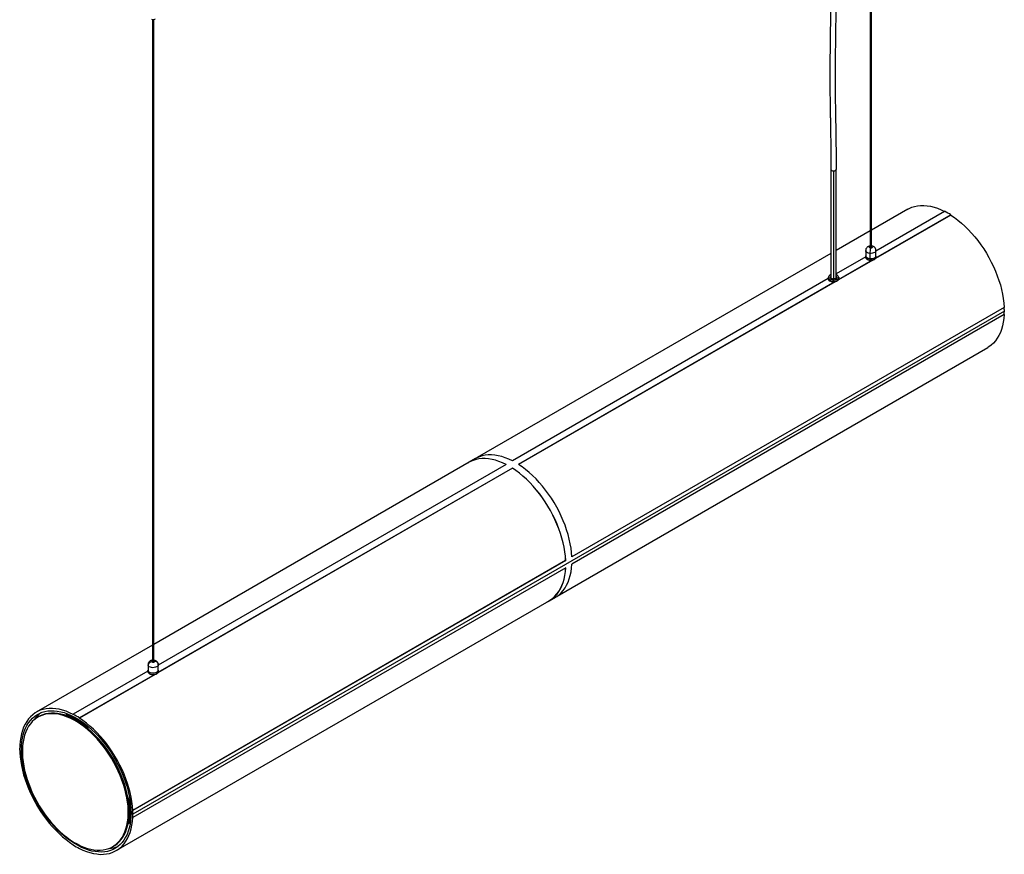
# Paper-space layout '_Isometric' of a CAD drawing. Header units: millimetres. Extents: x -559 to 559, y -414 to 1036.
# Tile 1 of 3: x -559 to 559, y -414 to 535. Entities that reach past the tile are written whole.
import ezdxf

# ---------------------------------------------------------------- set-up
doc = ezdxf.new("R2010")
doc.units = ezdxf.units.MM

psp = doc.layouts.new('_Isometric')

# ---------------------------------------------------------------- linework, layer by layer
at = {"color": 7, "linetype": 'Continuous', "lineweight": 25}
for p, q in [((407, 938.4), (407, 275.3)), ((407, 938.4), (407, 275.3)), ((408.2, 275.3), (408.2, 939.5)), ((-408.2, 534.6), (-408.2, -195.4)), ((-407.7, 534.5), (-407.7, -195.5)), ((-407, -195.4), (-407, 534.6)), ((362.2, 364.6), (362.2, 240.9)), ((365.1, 362.9), (365.1, 239.9)), ((368.2, 240.9), (368.2, 364.6)), ((368.2, 364.5), (368.2, 364.6)), ((449.6, 319.4), (408.2, 295.6)), ((491.4, 316.9), (413.4, 271.9)), ((498.5, 312.8), (413, 263.4)), ((498.5, 312.9), (413.1, 263.6)), ((498.5, 312.8), (498.5, 312.9)), ((407, 294.9), (368.2, 272.5)), ((362.2, 269), (-39.4, 37.2)), ((401.8, 272.5), (401.8, 266.2)), ((406.5, 269.2), (406.5, 263)), ((406.8, 275.4), (407, 275.4)), ((408.5, 277.6), (408.2, 277.6)), ((408.2, 275.4), (408.5, 275.4)), ((413.4, 266.2), (413.4, 272.5)), ((401.8, 265.2), (368.2, 245.8)), ((409.9, 261.6), (370.9, 239.1)), ((409.6, 261.5), (371, 239.3)), ((401.8, 266.1), (401.8, 264.8)), ((411.8, 263.7), (411.8, 262.4)), ((413.5, 264.8), (413.5, 266.1)), ((359.2, 240.6), (0.4, 33.4)), ((367, 236.9), (7.4, 29.3)), ((366.8, 236.8), (7.4, 29.4)), ((359.2, 242), (359.2, 240.2)), ((361.7, 239.5), (361.3, 239.7)), ((361.5, 239.3), (361.5, 237.5)), ((368.8, 244.8), (368.2, 245)), ((371.2, 240.2), (371.2, 242)), ((559.3, 203.7), (-430.7, -367.8)), ((559.1, 207.9), (68, -75.6)), ((559.2, 207.8), (68.1, -75.7)), ((559.2, 207.8), (559.1, 207.9)), ((559.2, 199.7), (68.1, -83.8)), ((51.4, -120.1), (540.4, 162.2)), ((-41.6, 36), (-48.6, 31.9)), ((-48.6, 31.8), (-407, -175.1)), ((0.4, 25.2), (-402.3, -207.2)), ((0.4, 25.3), (-402.2, -207.1)), ((-6.7, 29.4), (-401.8, -198.7)), ((0.4, 25.3), (0.4, 25.2)), ((60.9, -79.7), (-430.9, -363.6)), ((61, -79.8), (-430.8, -363.7)), ((61, -87.9), (-430.8, -371.8)), ((60.9, -79.7), (61, -79.8)), ((42.3, -125.5), (49.3, -121.4)), ((-449.6, -409.3), (42.2, -125.4)), ((-408.2, -175.8), (-540.4, -252.1)), ((-413.4, -198.1), (-413.4, -204.4)), ((-413.3, -198.8), (-413.4, -198.1)), ((-413.3, -198.8), (-413.3, -205.1)), ((-408.5, -195.3), (-408.2, -195.3)), ((-407, -195.3), (-406.8, -195.3)), ((-406.2, -194.5), (-406.2, -194.8)), ((-402.1, -196.5), (-402.1, -196.6)), ((-401.8, -204.4), (-401.8, -198.1)), ((-413.5, -205.5), (-498.5, -254.5)), ((-405.7, -209.1), (-491.4, -258.6)), ((-405.4, -209.1), (-491.4, -258.7)), ((-413.5, -204.6), (-413.5, -205.9)), ((-413.3, -205.1), (-413.4, -204.4)), ((-403.5, -207), (-403.5, -208.3)), ((-401.8, -205.9), (-401.8, -204.6)), ((-537.5, -257.1), (-538.5, -257.7)), ((-506.4, -255.1), (-507.1, -255.5)), ((-505.6, -255.5), (-504.8, -255)), ((-498.5, -254.5), (-498.5, -254.6)), ((-497.2, -258.5), (-496.4, -258)), ((-491.4, -258.7), (-491.4, -258.6)), ((-484.4, -267.6), (-483.7, -267.2)), ((-559.1, -289.5), (-559.2, -289.6)), ((-559.1, -289.6), (-559.2, -289.6)), ((-559.2, -297.7), (-559.1, -297.8)), ((-556.1, -294.1), (-557.2, -294.8)), ((-445, -324.1), (-444, -323.5)), ((-435.1, -353.1), (-434.4, -352.7)), ((-430.8, -363.7), (-430.9, -363.6)), ((-435.9, -378.8), (-435.2, -378.4)), ((-435.1, -377.5), (-434.4, -377.1)), ((-430.9, -371.8), (-430.8, -371.8)), ((-498.5, -402.7), (-498.5, -402.8)), ((-491.4, -406.8), (-491.4, -406.8)), ((-491.4, -406.8), (-491.4, -406.8)), ((-453.6, -404.9), (-452.5, -404.3))]:
    psp.add_line(p, q, dxfattribs=at)
at = {"color": 7, "linetype": 'Continuous', "lineweight": 25, "flags": 128}
for points in [[(-405.7, 535.6), (-405.9, 535.2), (-406.3, 534.8), (-406.9, 534.6), (-407.6, 534.5), (-408.4, 534.6), (-409, 534.8)], [(362.2, 364.6), (362.3, 364.4), (362.4, 364), (362.6, 363.7), (363, 363.4), (363.4, 363.2), (363.9, 363), (364.5, 362.9), (365.1, 362.9)], [(365.1, 362.9), (365.7, 362.9), (366.2, 363), (366.8, 363.1), (367.2, 363.3), (367.6, 363.6), (367.9, 363.9), (368.1, 364.2), (368.2, 364.5)], [(449.6, 319.4), (451, 320.2), (454.1, 321.6), (457.3, 322.6), (460.7, 323.3), (464.2, 323.6), (467.9, 323.6), (471.6, 323.3), (475.4, 322.7), (479.4, 321.7), (483.3, 320.4), (487.4, 318.8), (491.4, 316.9)], [(498.5, 312.8), (502.6, 310), (506.6, 307), (510.6, 303.7), (514.5, 300.1), (518.3, 296.3), (522.1, 292.3), (525.7, 288.1), (529.2, 283.7), (532.6, 279.1), (535.9, 274.4), (538.9, 269.5), (541.8, 264.5), (544.5, 259.4), (547, 254.2), (549.3, 249), (551.3, 243.8), (553.2, 238.5), (554.8, 233.3), (556.1, 228), (557.3, 222.9), (558.1, 217.8), (558.7, 212.8), (559.1, 207.9)], [(406.5, 269.2), (405, 269.5), (403.8, 270), (402.8, 270.7), (402.1, 271.5), (401.9, 272.3), (401.8, 272.5)], [(407.3, 275.2), (406.8, 275.3), (406.4, 275.6), (406.2, 275.9), (406.2, 276.2), (406.4, 276.5), (406.9, 276.7), (407, 276.8)], [(407.3, 275.2), (406.8, 275.3), (406.4, 275.6), (406.2, 275.9), (406.2, 276.2), (406.4, 276.5), (406.8, 276.8), (407, 276.8)], [(413.4, 272.5), (413.3, 271.8), (412.8, 271), (412, 270.3), (410.8, 269.7), (409.5, 269.3), (408, 269.2), (406.5, 269.2)], [(408.2, 276.8), (408.5, 276.7), (408.9, 276.5), (409.1, 276.2), (409.1, 275.9), (408.8, 275.6), (408.4, 275.3), (407.9, 275.2), (407.3, 275.2)], [(408.2, 276.8), (408.5, 276.7), (408.9, 276.5), (409.1, 276.2), (409.1, 275.9), (408.9, 275.5), (408.5, 275.3), (407.9, 275.2), (407.3, 275.2)], [(408.2, 277.5), (408.3, 277.5), (408.4, 277.6), (408.5, 277.6)], [(408.7, 276), (408.7, 275.9), (408.7, 275.4)], [(411.8, 263.7), (410.6, 263.1), (409.2, 262.8), (407.6, 262.7), (406.1, 262.8), (404.7, 263.1), (403.5, 263.7), (402.6, 264.4), (402, 265.2), (401.8, 266.1), (401.8, 266.5)], [(406.5, 263), (405, 263.2), (403.8, 263.7), (402.8, 264.4), (402.1, 265.2), (401.9, 266), (401.8, 266.2)], [(401.8, 264.8), (402, 263.9), (402.6, 263.1), (403.5, 262.4), (404.7, 261.8), (406.1, 261.5), (407.6, 261.4), (409.2, 261.5), (410.6, 261.8), (411.8, 262.4)], [(413.4, 266.2), (413.3, 265.5), (412.8, 264.7), (412, 264), (410.8, 263.4), (409.5, 263.1), (408, 262.9), (406.5, 263)], [(362.2, 245), (361.8, 244.8), (360.7, 244.2), (359.9, 243.5), (359.5, 242.6), (359.5, 241.8), (359.5, 241.6)], [(362.9, 240.5), (362.1, 241), (361.7, 241.6), (361.5, 242.2), (361.8, 242.9), (362.2, 243.4)], [(371.2, 242), (371.2, 241.5), (370.7, 240.6), (369.9, 239.8), (368.8, 239.2), (367.4, 238.7), (365.9, 238.5), (364.3, 238.5), (362.8, 238.8), (361.5, 239.3)], [(371.2, 240.2), (371.2, 239.7), (370.7, 238.8), (369.9, 238), (368.8, 237.4), (367.4, 236.9), (365.9, 236.7), (364.3, 236.7), (362.8, 237), (361.5, 237.5)], [(361.6, 239.5), (362.9, 239.1), (364.4, 238.8), (365.9, 238.8), (367.3, 239), (368.7, 239.4), (369.8, 240), (370.5, 240.8), (371, 241.6), (371, 242.5), (370.7, 243.2)], [(362.2, 243), (362.1, 242.9), (361.8, 242.3), (361.8, 241.6), (362.2, 240.9), (363, 240.4)], [(368.2, 243.4), (368.3, 243.3), (368.8, 242.7), (368.9, 242), (368.7, 241.4), (368.1, 240.8), (367.3, 240.3), (366.2, 240.1), (365.1, 240), (363.9, 240.1), (362.9, 240.5)], [(362.9, 240.5), (362.9, 240.5), (363, 240.5), (363, 240.5), (363, 240.5), (363, 240.5), (363, 240.4), (363, 240.4), (363, 240.4)], [(363, 240.4), (364.1, 240.1), (365.3, 239.9), (366.5, 240.1), (367.5, 240.5), (368.3, 241), (368.7, 241.7), (368.7, 242.4), (368.2, 243)], [(559.1, 199.7), (558.7, 195.2), (558.1, 190.9), (557.3, 186.8), (556.1, 182.9), (554.8, 179.3), (553.2, 175.9), (551.3, 172.7), (549.3, 169.9), (547, 167.3), (544.5, 165), (541.8, 163), (540.4, 162.2)], [(-6.7, 29.4), (-10.8, 31.3), (-14.8, 32.9), (-18.8, 34.2), (-22.7, 35.2), (-26.6, 35.8), (-30.3, 36.2), (-34, 36.1), (-37.5, 35.8), (-40.9, 35.1), (-44.1, 34.1), (-47.2, 32.7), (-50.1, 31.1), (-50.7, 30.6)], [(-6.7, 29.3), (-10.8, 31.2), (-14.8, 32.8), (-18.8, 34.1), (-22.7, 35.1), (-26.6, 35.8), (-30.3, 36.1), (-33.9, 36), (-37.5, 35.7), (-40.8, 35), (-44.1, 34), (-47.1, 32.6), (-48.6, 31.8)], [(0.4, 33.4), (-3.7, 35.4), (-7.7, 37), (-11.7, 38.3), (-15.7, 39.3), (-19.5, 39.9), (-23.3, 40.2), (-26.9, 40.2), (-30.4, 39.9), (-33.8, 39.2), (-37, 38.2), (-40.1, 36.8), (-41.6, 36)], [(61, -79.8), (60.6, -74.9), (60, -69.8), (59.2, -64.7), (58, -59.6), (56.7, -54.3), (55.1, -49.1), (53.2, -43.8), (51.2, -38.5), (48.9, -33.3), (46.4, -28.2), (43.7, -23.1), (40.8, -18.1), (37.7, -13.2), (34.5, -8.4), (31.1, -3.8), (27.6, 0.6), (24, 4.8), (20.2, 8.8), (16.4, 12.6), (12.4, 16.2), (8.5, 19.5), (4.4, 22.5), (0.4, 25.3)], [(60.9, -79.7), (60.6, -74.8), (60, -69.8), (59.1, -64.7), (58, -59.5), (56.6, -54.3), (55, -49.1), (53.2, -43.8), (51.1, -38.6), (48.8, -33.3), (46.3, -28.2), (43.6, -23.1), (40.8, -18.1), (37.7, -13.2), (34.5, -8.5), (31.1, -3.9), (27.6, 0.5), (23.9, 4.8), (20.2, 8.8), (16.4, 12.6), (12.4, 16.1), (8.4, 19.4), (4.4, 22.4), (0.4, 25.2)], [(68.1, -75.7), (67.7, -70.8), (67.1, -65.8), (66.2, -60.7), (65.1, -55.5), (63.8, -50.3), (62.1, -45), (60.3, -39.7), (58.2, -34.5), (56, -29.2), (53.5, -24.1), (50.8, -19), (47.9, -14), (44.8, -9.1), (41.6, -4.3), (38.2, 0.2), (34.7, 4.7), (31, 8.9), (27.3, 12.9), (23.4, 16.7), (19.5, 20.3), (15.5, 23.6), (11.5, 26.6), (7.4, 29.4)], [(40.1, -126.7), (40.8, -126.3), (43.7, -124.6), (46.4, -122.7), (48.9, -120.4), (51.2, -117.8), (53.2, -114.9), (55.1, -111.8), (56.7, -108.4), (58, -104.7), (59.2, -100.8), (60, -96.7), (60.6, -92.4), (61, -87.9)], [(42.2, -125.4), (43.6, -124.6), (46.3, -122.6), (48.8, -120.3), (51.1, -117.7), (53.2, -114.8), (55, -111.7), (56.6, -108.3), (58, -104.7), (59.1, -100.8), (60, -96.7), (60.6, -92.4), (60.9, -87.9)], [(49.3, -121.4), (50.8, -120.6), (53.5, -118.6), (56, -116.3), (58.2, -113.7), (60.3, -110.8), (62.1, -107.7), (63.8, -104.3), (65.1, -100.6), (66.2, -96.7), (67.1, -92.6), (67.7, -88.3), (68.1, -83.8)], [(-401.8, -198.2), (-401.9, -198.3), (-402.1, -199.2), (-402.8, -200), (-403.8, -200.6), (-405, -201.1), (-406.5, -201.4), (-408, -201.5), (-409.5, -201.3), (-410.8, -200.9), (-412, -200.4), (-412.8, -199.7), (-413.3, -198.8)], [(-409.1, -194.8), (-409.1, -194.5), (-408.9, -194.2), (-408.5, -193.9), (-408.2, -193.8)], [(-409.1, -194.8), (-409.1, -194.5), (-408.9, -194.2), (-408.5, -193.9), (-408.2, -193.9)], [(-406.2, -194.5), (-406.2, -194.8), (-406.4, -195.1), (-406.8, -195.3), (-407.3, -195.5), (-407.9, -195.5), (-408.5, -195.4), (-408.9, -195.1), (-409.1, -194.8)], [(-406.2, -194.5), (-406.2, -194.8), (-406.4, -195.1), (-406.8, -195.3), (-407.3, -195.4), (-407.9, -195.5), (-408.4, -195.3), (-408.8, -195.1), (-409.1, -194.8)], [(-403.5, -207), (-404.7, -207.5), (-406.1, -207.9), (-407.6, -208), (-409.2, -207.9), (-410.6, -207.5), (-411.8, -207), (-412.7, -206.3), (-413.3, -205.5), (-413.5, -204.6), (-413.4, -204.2)], [(-413.5, -205.9), (-413.3, -206.8), (-412.7, -207.6), (-411.8, -208.3), (-410.6, -208.8), (-409.2, -209.2), (-407.6, -209.3), (-406.1, -209.2), (-404.7, -208.8), (-403.5, -208.3)], [(-401.8, -204.4), (-401.9, -204.6), (-402.1, -205.5), (-402.8, -206.3), (-403.8, -206.9), (-405, -207.4), (-406.5, -207.7), (-408, -207.8), (-409.5, -207.6), (-410.8, -207.2), (-412, -206.7), (-412.8, -205.9), (-413.3, -205.1)], [(-498.5, -254.6), (-502.6, -252.7), (-506.6, -251.1), (-510.6, -249.8), (-514.5, -248.8), (-518.3, -248.1), (-522.1, -247.8), (-525.7, -247.9), (-529.2, -248.2), (-532.6, -248.9), (-535.9, -249.9), (-538.9, -251.3), (-541.8, -252.9), (-544.5, -254.9), (-547, -257.2), (-549.3, -259.8), (-551.3, -262.6), (-553.2, -265.8), (-554.8, -269.2), (-556.1, -272.8), (-557.3, -276.7), (-558.1, -280.8), (-558.7, -285.1), (-559.1, -289.6)], [(-557.2, -294.8), (-557.1, -290.2), (-556.7, -285.9), (-556.1, -281.7), (-555.2, -277.7), (-554, -274), (-552.7, -270.4), (-551, -267.2), (-549.2, -264.1), (-547.1, -261.4), (-544.8, -258.9), (-542.4, -256.8), (-539.7, -254.9), (-536.8, -253.4), (-533.8, -252.1), (-530.6, -251.2), (-527.2, -250.6), (-523.8, -250.4), (-520.2, -250.5), (-516.5, -250.9), (-512.7, -251.6), (-508.8, -252.6), (-504.9, -254), (-500.9, -255.7), (-497, -257.7), (-493, -260), (-489, -262.6), (-485, -265.5), (-481.1, -268.6), (-477.3, -272), (-473.5, -275.7), (-469.8, -279.5), (-466.2, -283.6), (-462.7, -287.9), (-459.4, -292.3), (-456.2, -296.9), (-453.1, -301.7), (-450.3, -306.5), (-447.6, -311.5), (-445.1, -316.5), (-442.8, -321.6), (-440.8, -326.7), (-438.9, -331.9), (-437.3, -337), (-435.9, -342.1), (-434.8, -347.2), (-433.9, -352.2), (-433.3, -357.1), (-432.9, -361.9), (-432.7, -366.6)], [(-445, -324.1), (-447.2, -319.1), (-449.6, -314.1), (-452.2, -309.2), (-455, -304.4), (-457.9, -299.7), (-461.1, -295.1), (-464.3, -290.7), (-467.7, -286.4), (-471.3, -282.4), (-474.9, -278.6), (-478.6, -275), (-482.4, -271.6), (-486.3, -268.5), (-490.2, -265.6), (-494.1, -263.1), (-498, -260.8), (-502, -258.8), (-505.9, -257.2), (-509.7, -255.8), (-513.5, -254.8), (-517.2, -254.1), (-520.9, -253.8), (-524.4, -253.8), (-527.8, -254.1), (-531.1, -254.7), (-534.2, -255.7), (-537.2, -257), (-539.9, -258.6), (-542.5, -260.5), (-544.9, -262.7), (-547.1, -265.2), (-549.1, -268), (-550.8, -271.1), (-552.3, -274.4), (-553.6, -278), (-554.6, -281.8), (-555.4, -285.8), (-555.9, -290), (-556.1, -294.4), (-556.1, -298.9), (-555.9, -303.6), (-555.3, -308.4), (-554.6, -313.3), (-553.6, -318.3), (-552.3, -323.3), (-550.8, -328.4), (-549, -333.5), (-547.1, -338.5)], [(-444, -323.5), (-446.1, -318.5), (-448.5, -313.5), (-451.1, -308.6), (-453.9, -303.7), (-456.9, -299), (-460, -294.5), (-463.3, -290.1), (-466.7, -285.8), (-470.2, -281.8), (-473.8, -278), (-477.6, -274.3), (-481.4, -271), (-485.2, -267.9), (-489.1, -265), (-493, -262.5), (-497, -260.2), (-500.9, -258.2), (-504.8, -256.6), (-508.7, -255.2), (-512.5, -254.2), (-516.2, -253.5), (-519.8, -253.2), (-523.3, -253.1), (-526.7, -253.4), (-530, -254.1), (-533.1, -255), (-536.1, -256.3), (-537.5, -257.1)], [(-430.9, -363.6), (-431.2, -358.7), (-431.8, -353.7), (-432.7, -348.6), (-433.8, -343.5), (-435.2, -338.2), (-436.8, -333), (-438.6, -327.7), (-440.7, -322.5), (-443, -317.2), (-445.5, -312.1), (-448.2, -307), (-451, -302), (-454.1, -297.1), (-457.3, -292.4), (-460.7, -287.8), (-464.2, -283.4), (-467.9, -279.2), (-471.6, -275.1), (-475.4, -271.3), (-479.4, -267.8), (-483.3, -264.5), (-487.4, -261.5), (-491.4, -258.7)], [(-559.1, -297.8), (-558.7, -302.7), (-558.1, -307.7), (-557.3, -312.8), (-556.1, -317.9), (-554.8, -323.2), (-553.2, -328.4), (-551.3, -333.7), (-549.3, -338.9), (-547, -344.2), (-544.5, -349.3), (-541.8, -354.4), (-538.9, -359.4), (-535.9, -364.3), (-532.6, -369), (-529.2, -373.6), (-525.7, -378), (-522.1, -382.2), (-518.3, -386.3), (-514.5, -390), (-510.6, -393.6), (-506.6, -396.9), (-502.6, -399.9), (-498.5, -402.7)], [(-432.7, -366.6), (-432.9, -371.1), (-433.3, -375.5), (-433.9, -379.7), (-434.8, -383.7), (-435.9, -387.4), (-437.3, -391), (-438.9, -394.2), (-440.8, -397.3), (-442.8, -400), (-445.1, -402.5), (-447.6, -404.6), (-450.3, -406.5), (-453.1, -408), (-456.2, -409.3), (-459.4, -410.2), (-462.7, -410.8), (-466.2, -411), (-469.8, -410.9), (-473.5, -410.5), (-477.3, -409.8), (-481.1, -408.7), (-485, -407.4), (-489, -405.7), (-493, -403.7), (-497, -401.4), (-500.9, -398.8), (-504.9, -395.9), (-508.8, -392.8), (-512.7, -389.4), (-516.5, -385.7), (-520.2, -381.9), (-523.8, -377.8), (-527.2, -373.5), (-530.6, -369.1), (-533.8, -364.5), (-536.8, -359.7), (-539.7, -354.9), (-542.4, -349.9), (-544.8, -344.9), (-547.1, -339.8), (-549.2, -334.7), (-551, -329.5), (-552.7, -324.4), (-554, -319.2), (-555.2, -314.2), (-556.1, -309.2), (-556.7, -304.3), (-557.1, -299.5), (-557.2, -294.8)], [(-547.1, -338.5), (-544.9, -343.6), (-542.5, -348.6), (-539.9, -353.5), (-537.1, -358.3), (-534.2, -363), (-531, -367.5), (-527.8, -372), (-524.4, -376.2), (-520.8, -380.2), (-517.2, -384.1), (-513.5, -387.7), (-509.7, -391), (-505.8, -394.2), (-501.9, -397), (-498, -399.6), (-494.1, -401.8), (-490.1, -403.8), (-486.2, -405.5), (-482.4, -406.8), (-478.6, -407.8), (-474.9, -408.5), (-471.2, -408.9), (-467.7, -408.9), (-464.3, -408.6), (-461, -407.9), (-457.9, -407), (-454.9, -405.7), (-452.2, -404.1), (-449.6, -402.2), (-447.2, -399.9), (-445, -397.4), (-443, -394.6), (-441.3, -391.6), (-439.8, -388.2), (-438.5, -384.7), (-437.5, -380.8), (-436.7, -376.8), (-436.2, -372.6), (-436, -368.2), (-436, -363.7), (-436.2, -359), (-436.8, -354.2), (-437.5, -349.3), (-438.5, -344.3), (-439.8, -339.3), (-441.3, -334.3), (-443.1, -329.2), (-445, -324.1)], [(-452.5, -404.3), (-451.1, -403.5), (-448.5, -401.5), (-446.1, -399.3), (-443.9, -396.8), (-442, -394), (-440.2, -390.9), (-438.7, -387.6), (-437.5, -384), (-436.5, -380.2), (-435.7, -376.2), (-435.2, -372), (-434.9, -367.6), (-434.9, -363.1), (-435.2, -358.4), (-435.7, -353.6), (-436.5, -348.7), (-437.5, -343.7), (-438.7, -338.7), (-440.3, -333.6), (-442, -328.6), (-444, -323.5)], [(-491.4, -406.8), (-487.4, -408.7), (-483.3, -410.3), (-479.4, -411.6), (-475.4, -412.6), (-471.6, -413.2), (-467.9, -413.6), (-464.2, -413.5), (-460.7, -413.2), (-457.3, -412.5), (-454.1, -411.5), (-451, -410.1), (-448.2, -408.5), (-445.5, -406.5), (-443, -404.2), (-440.7, -401.6), (-438.6, -398.8), (-436.8, -395.6), (-435.2, -392.2), (-433.8, -388.6), (-432.7, -384.7), (-431.8, -380.6), (-431.2, -376.3), (-430.9, -371.8)], [(-435.2, -378.4), (-434.7, -377.9), (-434.4, -377.1)]]:
    psp.add_lwpolyline(points, dxfattribs=at)
at = {"color": 7, "linetype": 'Continuous', "lineweight": 25}
for centre, radius, start, end in [((452.2, 240.8), 85.7, 57.271, 62.7344), ((407.3, 274.8), 1.33, 101.9657, 139.3162), ((427, 269.2), 20.5, 163.1405, 179.9611), ((408, 274.8), 1.32, 40.4925, 78.2256), ((407.7, 269.7), 8.46, 241.2461, 298.1667), ((407.7, 271.6), 8.66, 260.5933, 297.364), ((411.7, 262.4), 0.0873, 230.7967, 9.214), ((411.5, 263.7), 0.304, 2.5425, 36.9492), ((410.8, 266.2), 2.67, 291.5602, 7.5222), ((410.6, 265.1), 2.94, 294.3096, 354.3702), ((362.4, 242.3), 3.2, 186.4118, 253.368), ((362.4, 240.5), 3.2, 186.4118, 253.368), ((362.8, 242.9), 3.56, 200.8011, 250.0932), ((361.8, 239.2), 0.343, 129.5493, 178.1853), ((367.4, 241.1), 3.88, 31.8244, 68.8957), ((470, 203.7), 89.3, 0.018, 2.6757), ((477.1, 203.7), 82.2, 357.2116, 0.0196), ((-408.8, -199.3), 4.52, 93.5965, 173.787), ((-408, -195.8), 1.32, 101.7744, 139.5075), ((-407.3, -195.1), 1.25, 29.4387, 79.8469), ((-407.3, -195), 1.2, 29.338, 79.11), ((-407.3, -195.8), 1.33, 40.6838, 78.0343), ((-405.4, -197.9), 3.57, 24.0081, 102.55), ((-407.6, -200.9), 8.46, 241.2451, 298.1668), ((-403.6, -208.3), 0.0873, 230.7967, 9.214), ((-403.8, -207), 0.304, 2.5425, 36.9492), ((-404.5, -204.5), 2.67, 291.5602, 7.5222), ((-404.7, -205.6), 2.94, 294.3096, 354.3702), ((-515.5, -277.9), 32.1, 128.1587, 146.5906), ((-506.3, -256.9), 1.61, 63.8393, 129.9635), ((-505.6, -256.6), 1.73, 65.4645, 117.2604), ((-534.9, -330.7), 80.8, 51.3195, 68.6858), ((-534.2, -330.3), 80.8, 51.3195, 68.6858), ((-537.8, -330.7), 85.7, 57.271, 62.7344), ((-488.5, -272.6), 6.46, 25.4252, 50.7631), ((-487.8, -272.3), 6.49, 12.4608, 50.7596), ((-477.1, -293.6), 82.2, 177.2116, 180.0196), ((-470, -293.6), 89.3, 180.018, 182.6757), ((-440.8, -353.7), 6.48, 9.188, 47.5928), ((-441.5, -354.1), 6.43, 9.1831, 34.629), ((-515, -365.3), 80.8, 351.3183, 8.6817), ((-514.3, -364.9), 80.8, 351.3183, 8.6817), ((-520, -367.8), 89.3, 0.018, 2.6757), ((-512.9, -367.8), 82.2, 357.2116, 0.0196), ((-436.7, -377.4), 1.6, 289.71, 356.5053), ((-452.2, -330.7), 85.7, 237.271, 242.7344), ((-459.5, -374.8), 32.1, 273.4035, 291.8364)]:
    psp.add_arc(centre, radius, start, end, dxfattribs=at)
for points, knots in [([(370.4, 705.4), (370.4, 705.3), (370.3, 699.3), (370.2, 686.9), (369.9, 668.2), (369.6, 648.1), (369.3, 627), (368.9, 604.9), (368.5, 583.2), (368.1, 561.8), (367.8, 542.5), (367.6, 525.3), (367.4, 512.7), (367.3, 505.6), (367.3, 503.4)], [0, 0, 0, 0, 0.0008416, 0.0933676, 0.1874077, 0.2823436, 0.3907905, 0.4984031, 0.6045444, 0.708782, 0.8107237, 0.8890219, 0.9656657, 1, 1, 1, 1]), ([(364.3, 695.5), (364.3, 695.4), (364.2, 691), (364.1, 681.8), (363.9, 668.2), (363.7, 651.2), (363.4, 631.1), (363, 607.7), (362.5, 584.3), (362.2, 564), (361.9, 546.6), (361.7, 532.2), (361.5, 518.1), (361.3, 504.2), (361.2, 491.4), (361.2, 479.8), (361.1, 469.4), (361.1, 459.6), (361.2, 450.6), (361.3, 442.6), (361.4, 436.6), (361.4, 431.9), (361.5, 428.2), (361.6, 423.9), (361.7, 419.1), (361.8, 413.6), (361.9, 408), (362, 402.2), (362, 396.2), (362.1, 389.5), (362.2, 382.1), (362.2, 373.7), (362.2, 367.6), (362.2, 364.4)], [0, 0, 0, 0, 0.0001851, 0.0376596, 0.0751783, 0.1126307, 0.1753738, 0.2378192, 0.3001321, 0.3622366, 0.401241, 0.4401593, 0.4789518, 0.5176189, 0.5561617, 0.588093, 0.6198676, 0.6516251, 0.6823907, 0.7114191, 0.7388084, 0.7511324, 0.7656483, 0.7824649, 0.8016442, 0.8232589, 0.8473959, 0.8681999, 0.8906955, 0.9149726, 0.9411547, 0.9694155, 1, 1, 1, 1]), ([(367.3, 503.4), (367.3, 500.7), (367.2, 493.3), (367.1, 481.6), (367.1, 469.2), (367.1, 458.3), (367.2, 448.8), (367.3, 439.8), (367.4, 431), (367.6, 422.4), (367.7, 413.8), (367.9, 405.1), (368, 396.1), (368.1, 386.4), (368.2, 376), (368.2, 368.4), (368.2, 364.5)], [0, 0, 0, 0, 0.046499, 0.130581, 0.213397, 0.281879, 0.350397, 0.419543, 0.489712, 0.561111, 0.633849, 0.703734, 0.775005, 0.847876, 0.9227, 1, 1, 1, 1]), ([(407, 277.6), (406.7, 277.6), (406, 277.5), (404.9, 277.1), (403.9, 276.5), (403, 275.7), (402.3, 274.7), (401.9, 273.7), (401.9, 272.9), (401.9, 272.5)], [0, 0, 0, 0, 0.112339, 0.273087, 0.425868, 0.573007, 0.718337, 0.863547, 1, 1, 1, 1]), ([(413.4, 272.5), (413.4, 272.5), (413.5, 273), (413.3, 273.8), (412.9, 274.9), (412.2, 275.8), (411.4, 276.5), (410.5, 277.1), (409.5, 277.5), (408.8, 277.6), (408.5, 277.6)], [0, 0, 0, 0, 0.009328, 0.16591, 0.312673, 0.453428, 0.592398, 0.734157, 0.883658, 1, 1, 1, 1]), ([(-408.2, -193), (-408.5, -193.1), (-409.3, -193.1), (-410.3, -193.5), (-411.4, -194.1), (-412.3, -194.9), (-412.9, -195.9), (-413.4, -197), (-413.4, -197.7), (-413.4, -198.1)], [0, 0, 0, 0, 0.107338, 0.268444, 0.421643, 0.569051, 0.714561, 0.859922, 1, 1, 1, 1]), ([(-402.1, -196.5), (-402.3, -196.1), (-402.6, -195.4), (-403.4, -194.6), (-404.2, -193.9), (-405.3, -193.4), (-406.2, -193.1), (-406.8, -193), (-407, -193)], [0, 0, 0, 0, 0.191487, 0.362594, 0.534528, 0.712358, 0.901929, 1, 1, 1, 1]), ([(-401.9, -198.2), (-401.9, -198.2), (-401.8, -197.7), (-401.9, -197.2), (-402.1, -196.6), (-402.1, -196.5)], [0, 0, 0, 0, 0.0265024, 0.7482983, 1, 1, 1, 1])]:
    psp.add_open_spline(points, degree=3, knots=knots, dxfattribs=at)

doc.saveas('drawing.dxf')
